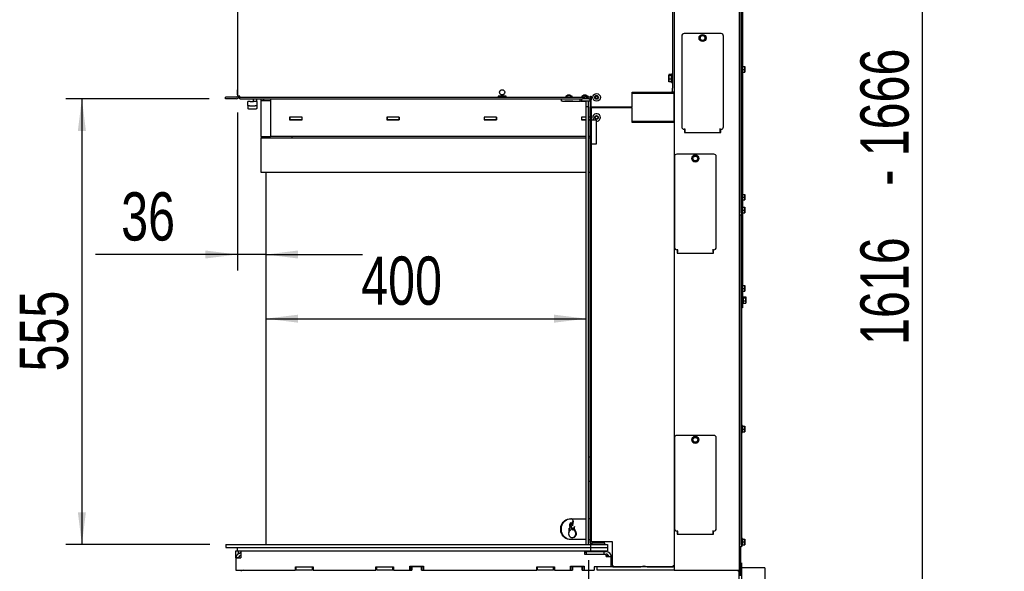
# Model space of a CAD drawing. Header units: millimetres. Extents: x 21 to 204, y 7 to 289.
# Tile 26 of 28: x 120 to 181, y 166 to 200. Entities that reach past the tile are written whole.
import ezdxf

# ---------------------------------------------------------------- set-up
doc = ezdxf.new("R2010")
doc.units = ezdxf.units.MM
doc.layers.add('MATEN', color=7, linetype='Continuous')
doc.styles.add('SLDTEXTSTYLE4', font='TXT', dxfattribs={"width": 0.75})
doc.dimstyles.new('SLDDIMSTYLE0', dxfattribs={"dimtxt": 3, "dimasz": 2, "dimexe": 0, "dimexo": 0.0625, "dimgap": 0.75, "dimtad": 1, "dimdec": 0, "dimlfac": 20, "dimrnd": 1e-09, "dimzin": 12, "dimdsep": 46, "dimtxsty": 'SLDTEXTSTYLE4', "dimsah": 1, "dimcen": 0.09, "dimadec": 0, "dimazin": 3, "dimtfac": 1, "dimtofl": 0, "dimtmove": 0, "dimatfit": 3, "dimfxl": 0, "dimfrac": 2, "dimtolj": 1, "dimtzin": 12, "dimarcsym": 0})
doc.dimstyles.new('SLDDIMSTYLE1', dxfattribs={"dimtxt": 3, "dimasz": 2, "dimexe": 0, "dimexo": 0.0625, "dimgap": 0.75, "dimtad": 1, "dimdec": 0, "dimlfac": 20, "dimrnd": 1e-09, "dimzin": 12, "dimdsep": 46, "dimtxsty": 'SLDTEXTSTYLE4', "dimsah": 1, "dimcen": 0.09, "dimadec": 0, "dimazin": 3, "dimtfac": 1, "dimtmove": 0, "dimatfit": 0, "dimfxl": 0, "dimfrac": 2, "dimtolj": 1, "dimtzin": 12, "dimarcsym": 0})

# ---------------------------------------------------------------- blocks, each defined once
blk = doc.blocks.new('_D_15')
at = {"layer": 'MATEN'}
for p, q in [((155.407, 166.45), (155.407, 138.389)), ((164.921, 166.295), (164.921, 138.389)), ((155.407, 139.389), (164.921, 139.389)), ((164.921, 139.389), (174.438, 139.389))]:
    blk.add_line(p, q, dxfattribs=at)
for points in [[(155.407, 139.389), (157.407, 139.139), (157.407, 139.639)], [(164.921, 139.389), (162.921, 139.639), (162.921, 139.139)]]:
    blk.add_solid(points, dxfattribs=at)
at = {"layer": 'MATEN', "insert": (166.291, 143.257), "char_height": 3, "attachment_point": 1, "style": 'SLDTEXTSTYLE4'}
blk.add_mtext('190', dxfattribs=at)
blk = doc.blocks.new('_D_16')
at = {"layer": 'MATEN'}
for p, q in [((156.808, 230.74), (177.178, 230.74)), ((176.178, 149.965), (176.178, 230.74)), ((165.192, 149.965), (177.178, 149.965))]:
    blk.add_line(p, q, dxfattribs=at)
for points in [[(176.178, 230.74), (175.928, 228.74), (176.428, 228.74)], [(176.178, 149.965), (176.428, 151.965), (175.928, 151.965)]]:
    blk.add_solid(points, dxfattribs=at)
at = {"layer": 'MATEN', "char_height": 3, "attachment_point": 1, "rotation": 90, "style": 'SLDTEXTSTYLE4'}
for s, insert in [('- 1666', (172.31, 189.753)), ('1616', (172.31, 179.851))]:
    blk.add_mtext(s, dxfattribs=dict(at, insert=insert))
blk = doc.blocks.new('_D_18')
at = {"layer": 'MATEN'}
for p, q in [((133.571, 194.32), (133.571, 184.478)), ((133.571, 185.478), (124.756, 185.478)), ((135.348, 185.478), (133.571, 185.478)), ((135.348, 185.478), (141.348, 185.478))]:
    blk.add_line(p, q, dxfattribs=at)
for points in [[(133.571, 185.478), (131.571, 185.728), (131.571, 185.228)], [(135.348, 185.478), (137.348, 185.228), (137.348, 185.728)]]:
    blk.add_solid(points, dxfattribs=at)
at = {"layer": 'MATEN', "insert": (126.344, 189.346), "char_height": 3, "attachment_point": 1, "style": 'SLDTEXTSTYLE4'}
blk.add_mtext('36', dxfattribs=at)
blk = doc.blocks.new('_D_19')
at = {"layer": 'MATEN'}
for p, q in [((131.821, 195.17), (122.9, 195.17)), ((123.9, 195.17), (123.9, 167.44)), ((131.858, 167.44), (122.9, 167.44))]:
    blk.add_line(p, q, dxfattribs=at)
for points in [[(123.9, 195.17), (123.65, 193.17), (124.15, 193.17)], [(123.9, 167.44), (124.15, 169.44), (123.65, 169.44)]]:
    blk.add_solid(points, dxfattribs=at)
at = {"layer": 'MATEN', "insert": (120.033, 178.205), "char_height": 3, "attachment_point": 1, "rotation": 90, "style": 'SLDTEXTSTYLE4'}
blk.add_mtext('555', dxfattribs=at)
blk = doc.blocks.new('_D_21')
at = {"layer": 'MATEN'}
blk.add_line((135.348, 181.484), (155.257, 181.484), dxfattribs=at)
for points in [[(135.348, 181.484), (137.348, 181.234), (137.348, 181.734)], [(155.257, 181.484), (153.257, 181.734), (153.257, 181.234)]]:
    blk.add_solid(points, dxfattribs=at)
at = {"layer": 'MATEN', "insert": (141.27, 185.352), "char_height": 3, "attachment_point": 1, "style": 'SLDTEXTSTYLE4'}
blk.add_mtext('400', dxfattribs=at)

msp = doc.modelspace()

# ---------------------------------------------------------------- linework, layer by layer
at = {"color": 7, "linetype": 'Continuous', "lineweight": 25}
for p, q in [((133.571, 228.345), (133.571, 195.32)), ((160.621, 228.095), (160.621, 195.82)), ((160.721, 228.095), (160.721, 195.82)), ((164.771, 228.17), (164.771, 165.82)), ((164.821, 227.97), (164.821, 188.07)), ((164.921, 227.97), (164.921, 188.07)), ((164.971, 202.562), (164.971, 197.215)), ((161.196, 199.07), (161.196, 193.42)), ((163.646, 199.22), (161.346, 199.22)), ((162.357, 199.052), (162.295, 198.971)), ((162.419, 199.132), (162.357, 199.052)), ((162.519, 199.118), (162.419, 199.132)), ((162.619, 199.105), (162.519, 199.118)), ((162.657, 199.012), (162.619, 199.105)), ((163.796, 193.42), (163.796, 199.07)), ((162.295, 198.971), (162.334, 198.878)), ((162.373, 198.785), (162.473, 198.771)), ((162.473, 198.771), (162.573, 198.758)), ((162.573, 198.758), (162.634, 198.838)), ((162.634, 198.838), (162.696, 198.918)), ((164.971, 197.215), (164.921, 197.215)), ((164.971, 197.215), (164.971, 196.995)), ((164.971, 197.17), (165.126, 197.17)), ((165.126, 197.17), (165.133, 197.082)), ((165.133, 197.082), (165.133, 197.17)), ((160.401, 196.654), (160.398, 196.645)), ((160.398, 196.637), (160.402, 196.653)), ((160.398, 196.645), (160.398, 196.637)), ((160.407, 196.605), (160.398, 196.637)), ((160.398, 196.637), (160.398, 196.493)), ((160.398, 196.493), (160.407, 196.605)), ((160.571, 196.669), (160.407, 196.669)), ((160.571, 196.605), (160.407, 196.605)), ((160.621, 196.707), (160.571, 196.707)), ((160.571, 196.182), (160.571, 196.707)), ((164.821, 197.1), (164.771, 197.1)), ((164.771, 196.89), (164.821, 196.89)), ((164.921, 196.775), (164.971, 196.775)), ((164.971, 196.995), (164.971, 196.775)), ((164.971, 196.995), (165.126, 196.995)), ((164.971, 196.82), (165.126, 196.82)), ((164.971, 196.775), (164.971, 189.265)), ((165.133, 197.082), (165.126, 196.995)), ((165.126, 196.995), (165.133, 196.907)), ((165.133, 196.907), (165.126, 196.82)), ((165.133, 196.907), (165.133, 197.082)), ((165.133, 196.82), (165.133, 196.907)), ((160.407, 196.381), (160.398, 196.493)), ((160.398, 196.493), (160.398, 196.301)), ((160.407, 196.221), (160.398, 196.301)), ((160.398, 196.301), (160.398, 196.245)), ((160.398, 196.245), (160.401, 196.236)), ((160.402, 196.237), (160.407, 196.221)), ((160.571, 196.381), (160.407, 196.381)), ((160.571, 196.221), (160.407, 196.221)), ((160.571, 196.182), (160.621, 196.182)), ((133.546, 195.72), (133.546, 195.42)), ((133.721, 195.32), (133.571, 195.32)), ((133.721, 195.27), (133.721, 195.32)), ((149.783, 195.32), (149.783, 195.27)), ((150.283, 195.32), (149.783, 195.32)), ((150.283, 195.27), (150.283, 195.32)), ((153.983, 195.32), (153.983, 195.27)), ((154.058, 195.32), (153.983, 195.32)), ((154.108, 195.392), (154.058, 195.342)), ((154.058, 195.342), (154.058, 195.27)), ((154.308, 195.342), (154.058, 195.342)), ((154.258, 195.392), (154.108, 195.392)), ((154.308, 195.342), (154.258, 195.392)), ((154.308, 195.27), (154.308, 195.342)), ((154.383, 195.32), (154.308, 195.32)), ((154.383, 195.27), (154.383, 195.32)), ((154.983, 195.32), (154.983, 195.27)), ((155.058, 195.32), (154.983, 195.32)), ((155.108, 195.392), (155.058, 195.342)), ((155.058, 195.342), (155.058, 195.27)), ((155.308, 195.342), (155.058, 195.342)), ((155.258, 195.392), (155.108, 195.392)), ((155.308, 195.342), (155.258, 195.392)), ((155.308, 195.27), (155.308, 195.342)), ((155.383, 195.32), (155.308, 195.32)), ((155.383, 195.27), (155.383, 195.32)), ((155.521, 195.32), (155.521, 195.27)), ((155.521, 195.32), (155.571, 195.32)), ((155.553, 194.595), (155.553, 195.32)), ((155.571, 195.32), (155.571, 195.095)), ((155.86, 195.327), (155.817, 195.252)), ((155.947, 195.327), (155.86, 195.327)), ((155.99, 195.252), (155.947, 195.327)), ((158.121, 195.57), (160.571, 195.57)), ((158.121, 194.645), (158.121, 195.57)), ((158.295, 195.502), (158.121, 195.502)), ((158.352, 195.502), (158.295, 195.502)), ((158.386, 195.502), (158.352, 195.502)), ((158.548, 195.502), (158.386, 195.502)), ((160.623, 195.502), (158.548, 195.502)), ((160.316, 195.57), (160.316, 195.502)), ((160.621, 195.57), (160.571, 195.57)), ((160.621, 195.57), (160.621, 195.82)), ((160.721, 195.57), (160.621, 195.57)), ((160.703, 195.502), (160.623, 195.502)), ((160.703, 195.502), (160.703, 193.752)), ((160.721, 195.502), (160.703, 195.502)), ((160.721, 195.82), (160.721, 195.67)), ((160.721, 195.67), (160.721, 165.82)), ((133.521, 195.27), (132.821, 195.27)), ((132.821, 195.17), (132.821, 195.27)), ((133.521, 195.17), (132.821, 195.17)), ((133.721, 195.17), (133.721, 195.27)), ((133.721, 195.27), (155.146, 195.27)), ((133.721, 195.17), (154.983, 195.17)), ((134.223, 194.98), (134.223, 194.998)), ((134.223, 194.98), (134.223, 194.968)), ((134.223, 194.753), (134.223, 194.968)), ((134.223, 194.753), (134.223, 194.56)), ((134.373, 194.999), (134.573, 194.999)), ((134.623, 194.714), (134.373, 194.714)), ((134.573, 195.154), (134.573, 195.17)), ((134.573, 195.056), (134.573, 195.154)), ((134.573, 194.986), (134.573, 195.056)), ((134.773, 194.986), (134.573, 194.986)), ((134.773, 195.154), (134.773, 195.17)), ((134.773, 195.056), (134.773, 195.154)), ((134.773, 194.986), (134.773, 195.056)), ((134.773, 194.986), (134.773, 194.98)), ((134.773, 194.968), (134.773, 194.98)), ((134.773, 194.968), (134.773, 194.753)), ((134.773, 194.753), (134.773, 194.56)), ((134.823, 195.165), (134.823, 195.17)), ((134.823, 195.165), (134.828, 195.156)), ((134.828, 195.156), (134.829, 195.156)), ((135.023, 195.138), (134.846, 195.138)), ((135.023, 195.17), (135.023, 195.065)), ((135.023, 195.065), (135.023, 192.815)), ((135.023, 195.065), (135.323, 195.065)), ((135.173, 195.17), (135.173, 195.065)), ((135.217, 195.14), (135.173, 195.14)), ((135.236, 195.17), (135.238, 195.167)), ((135.238, 195.17), (135.238, 195.167)), ((135.238, 195.167), (135.244, 195.167)), ((135.323, 195.065), (135.623, 195.065)), ((135.623, 195.065), (135.623, 192.815)), ((135.648, 195.065), (135.623, 195.065)), ((135.648, 194.84), (135.623, 194.84)), ((135.648, 195.015), (135.648, 195.17)), ((135.648, 192.84), (135.648, 195.015)), ((153.733, 195.02), (153.733, 195.17)), ((153.783, 195.02), (153.733, 195.02)), ((153.783, 195.02), (154.883, 195.02)), ((153.946, 195.02), (153.933, 195.007)), ((153.933, 195.007), (153.933, 194.992)), ((154.433, 195.007), (153.933, 195.007)), ((154.433, 194.992), (153.933, 194.992)), ((154.433, 195.007), (154.421, 195.02)), ((154.433, 194.992), (154.433, 195.007)), ((154.883, 195.02), (154.883, 195.17)), ((154.933, 195.02), (154.883, 195.02)), ((154.946, 195.02), (154.933, 195.007)), ((154.983, 195.02), (154.933, 195.02)), ((154.933, 195.007), (154.933, 194.992)), ((155.258, 195.007), (154.933, 195.007)), ((155.258, 194.992), (154.933, 194.992)), ((154.983, 195.02), (154.983, 195.17)), ((154.983, 195.17), (155.033, 195.17)), ((155.033, 195.02), (154.983, 195.02)), ((155.433, 195.17), (155.033, 195.17)), ((155.433, 195.02), (155.033, 195.02)), ((155.146, 195.17), (155.146, 195.27)), ((155.333, 195.27), (155.146, 195.27)), ((155.257, 167.45), (155.257, 194.695)), ((155.257, 194.695), (155.407, 194.695)), ((155.258, 195.195), (155.408, 195.195)), ((155.258, 194.695), (155.258, 195.02)), ((155.521, 195.27), (155.333, 195.27)), ((155.407, 167.45), (155.407, 194.695)), ((155.407, 194.695), (155.408, 194.695)), ((155.408, 195.195), (155.409, 195.195)), ((155.408, 194.695), (155.408, 195.02)), ((155.409, 195.02), (155.409, 194.695)), ((155.433, 195.007), (155.409, 195.007)), ((155.433, 194.992), (155.409, 194.992)), ((155.409, 194.695), (155.421, 194.695)), ((155.433, 195.007), (155.421, 195.02)), ((155.433, 195.17), (155.483, 195.17)), ((155.483, 195.02), (155.433, 195.02)), ((155.433, 194.992), (155.433, 195.007)), ((155.483, 195.17), (155.483, 195.02)), ((155.521, 195.17), (155.483, 195.17)), ((155.521, 195.17), (155.521, 195.27)), ((155.521, 195.215), (155.553, 195.215)), ((155.571, 194.645), (155.571, 195.095)), ((155.817, 195.252), (155.86, 195.177)), ((155.86, 195.177), (155.947, 195.177)), ((155.947, 195.177), (155.99, 195.252)), ((134.623, 194.521), (134.373, 194.521)), ((135.623, 194.59), (135.648, 194.59)), ((155.421, 194.67), (155.421, 172.828)), ((155.521, 194.595), (155.521, 167.62)), ((155.521, 194.595), (155.571, 194.595)), ((158.121, 194.645), (155.571, 194.645)), ((155.571, 194.595), (155.571, 193.845)), ((155.621, 194.595), (155.571, 194.595)), ((158.121, 194.595), (155.621, 194.595)), ((158.121, 193.695), (158.121, 194.595)), ((135.623, 194.015), (135.648, 194.015)), ((135.623, 193.865), (135.648, 193.865)), ((135.623, 193.706), (135.648, 193.711)), ((135.648, 193.703), (135.623, 193.695)), ((137.588, 194.03), (136.808, 194.03)), ((136.808, 194.03), (136.808, 193.85)), ((136.808, 194.015), (136.823, 194.015)), ((136.808, 193.865), (136.823, 193.865)), ((136.808, 193.85), (137.588, 193.85)), ((136.823, 194.03), (136.823, 194.015)), ((136.823, 194.015), (136.823, 193.865)), ((137.573, 194.015), (136.823, 194.015)), ((137.573, 193.865), (136.823, 193.865)), ((137.573, 194.015), (137.573, 193.865)), ((137.573, 194.015), (137.588, 194.015)), ((137.573, 193.865), (137.588, 193.865)), ((137.588, 193.85), (137.588, 194.03)), ((143.638, 194.03), (142.858, 194.03)), ((142.858, 194.03), (142.858, 193.85)), ((142.858, 194.015), (142.873, 194.015)), ((142.858, 193.865), (142.873, 193.865)), ((142.858, 193.85), (143.638, 193.85)), ((142.873, 194.015), (142.873, 193.865)), ((143.623, 194.015), (142.873, 194.015)), ((143.623, 193.865), (142.873, 193.865)), ((143.623, 194.015), (143.623, 193.865)), ((143.623, 194.015), (143.638, 194.015)), ((143.623, 193.865), (143.638, 193.865)), ((143.638, 193.85), (143.638, 194.03)), ((149.688, 194.03), (148.908, 194.03)), ((148.908, 194.03), (148.908, 193.85)), ((148.908, 194.015), (148.923, 194.015)), ((148.908, 193.865), (148.923, 193.865)), ((148.908, 193.85), (149.688, 193.85)), ((148.923, 194.015), (148.923, 193.865)), ((149.673, 194.015), (148.923, 194.015)), ((149.673, 193.865), (148.923, 193.865)), ((149.673, 194.015), (149.673, 193.865)), ((149.673, 194.015), (149.688, 194.015)), ((149.673, 193.865), (149.688, 193.865)), ((149.688, 193.85), (149.688, 194.03)), ((155.257, 194.03), (154.958, 194.03)), ((154.958, 194.03), (154.958, 193.85)), ((154.958, 194.015), (154.973, 194.015)), ((154.958, 193.865), (154.973, 193.865)), ((154.958, 193.85), (155.257, 193.85)), ((154.973, 194.015), (154.973, 193.865)), ((155.257, 194.015), (154.973, 194.015)), ((155.257, 193.865), (154.973, 193.865)), ((155.521, 194.03), (155.421, 194.03)), ((155.521, 194.015), (155.421, 194.015)), ((155.521, 193.865), (155.421, 193.865)), ((155.421, 193.85), (155.521, 193.85)), ((155.871, 193.845), (155.571, 193.845)), ((155.571, 193.845), (155.571, 193.795)), ((155.571, 193.795), (155.571, 192.395)), ((155.86, 194.077), (155.817, 194.002)), ((155.817, 194.002), (155.86, 193.927)), ((155.947, 194.077), (155.86, 194.077)), ((155.86, 193.927), (155.947, 193.927)), ((155.871, 193.845), (155.871, 193.795)), ((155.871, 193.795), (155.871, 192.395)), ((155.99, 194.002), (155.947, 194.077)), ((155.947, 193.927), (155.99, 194.002)), ((158.295, 193.752), (158.121, 193.752)), ((160.671, 193.695), (158.121, 193.695)), ((158.352, 193.752), (158.295, 193.752)), ((158.386, 193.752), (158.352, 193.752)), ((158.548, 193.752), (158.386, 193.752)), ((160.623, 193.752), (158.548, 193.752)), ((159.991, 193.752), (159.991, 193.695)), ((160.703, 193.752), (160.623, 193.752)), ((160.721, 193.695), (160.671, 193.695)), ((160.721, 193.752), (160.703, 193.752)), ((135.623, 193.085), (135.648, 193.085)), ((161.346, 193.27), (161.396, 193.27)), ((161.371, 193.27), (161.371, 193.07)), ((161.371, 193.07), (163.621, 193.07)), ((161.396, 193.27), (161.396, 193.31)), ((161.396, 193.27), (161.396, 193.21)), ((161.396, 193.21), (161.396, 193.118)), ((161.396, 193.07), (161.396, 193.118)), ((163.596, 193.27), (163.596, 193.31)), ((163.596, 193.27), (163.646, 193.27)), ((163.596, 193.21), (163.596, 193.27)), ((163.596, 193.118), (163.596, 193.21)), ((163.596, 193.118), (163.596, 193.07)), ((163.621, 193.07), (163.621, 193.27)), ((164.792, 193.37), (164.771, 193.37)), ((164.821, 193.37), (164.792, 193.37)), ((135.023, 192.815), (135.323, 192.815)), ((135.023, 192.74), (135.023, 190.59)), ((135.023, 192.74), (135.298, 192.74)), ((135.298, 192.74), (155.257, 192.74)), ((135.323, 192.815), (135.623, 192.815)), ((135.373, 192.815), (135.373, 192.74)), ((135.523, 192.815), (135.523, 192.74)), ((135.648, 192.84), (155.257, 192.84)), ((136.948, 192.84), (136.948, 192.8)), ((136.948, 192.8), (136.948, 192.74)), ((155.421, 192.84), (155.521, 192.84)), ((155.421, 192.74), (155.521, 192.74)), ((155.571, 192.395), (155.571, 192.345)), ((155.871, 192.345), (155.571, 192.345)), ((155.571, 192.345), (155.571, 167.62)), ((155.871, 192.395), (155.871, 192.345)), ((164.792, 192.246), (164.771, 192.246)), ((164.821, 192.246), (164.792, 192.246)), ((163.196, 191.72), (160.896, 191.72)), ((160.746, 191.57), (160.746, 185.92)), ((161.907, 191.552), (161.845, 191.471)), ((161.845, 191.471), (161.884, 191.378)), ((161.969, 191.632), (161.907, 191.552)), ((161.923, 191.285), (162.023, 191.271)), ((162.069, 191.618), (161.969, 191.632)), ((162.023, 191.271), (162.123, 191.258)), ((162.169, 191.605), (162.069, 191.618)), ((162.123, 191.258), (162.184, 191.338)), ((162.207, 191.512), (162.169, 191.605)), ((162.184, 191.338), (162.246, 191.418)), ((163.346, 185.92), (163.346, 191.57)), ((135.023, 190.59), (135.298, 190.59)), ((135.298, 190.59), (155.257, 190.59)), ((135.348, 190.59), (135.348, 167.44)), ((155.421, 190.59), (155.521, 190.59)), ((164.792, 189.37), (164.821, 189.335)), ((164.971, 189.265), (164.921, 189.265)), ((164.971, 189.265), (164.971, 189.045)), ((164.971, 189.22), (165.126, 189.22)), ((165.126, 189.22), (165.133, 189.132)), ((165.133, 189.132), (165.133, 189.22)), ((164.821, 189.013), (164.792, 188.978)), ((164.921, 188.825), (164.971, 188.825)), ((164.971, 189.045), (164.971, 188.825)), ((164.971, 189.045), (165.126, 189.045)), ((164.971, 188.87), (165.126, 188.87)), ((164.971, 188.825), (164.971, 188.465)), ((165.133, 189.132), (165.126, 189.045)), ((165.126, 189.045), (165.133, 188.957)), ((165.133, 188.957), (165.126, 188.87)), ((165.133, 188.957), (165.133, 189.132)), ((165.133, 188.87), (165.133, 188.957)), ((164.821, 188.35), (164.771, 188.35)), ((164.771, 188.14), (164.821, 188.14)), ((164.821, 187.92), (164.821, 188.07)), ((164.971, 188.465), (164.921, 188.465)), ((164.921, 188.07), (164.921, 187.92)), ((164.921, 188.025), (164.971, 188.025)), ((164.971, 188.465), (164.971, 188.245)), ((164.971, 188.42), (165.126, 188.42)), ((164.971, 188.245), (164.971, 188.025)), ((164.971, 188.245), (165.126, 188.245)), ((164.971, 188.07), (165.126, 188.07)), ((164.971, 188.025), (164.971, 183.59)), ((165.126, 188.42), (165.133, 188.332)), ((165.133, 188.332), (165.126, 188.245)), ((165.126, 188.245), (165.133, 188.157)), ((165.133, 188.157), (165.126, 188.07)), ((165.133, 188.332), (165.133, 188.42)), ((165.133, 188.157), (165.133, 188.332)), ((165.133, 188.07), (165.133, 188.157)), ((164.921, 187.92), (164.821, 187.92)), ((164.821, 187.92), (164.821, 167.445)), ((164.921, 187.92), (164.921, 167.445)), ((160.896, 185.77), (160.946, 185.77)), ((160.921, 185.77), (160.921, 185.57)), ((160.921, 185.57), (163.171, 185.57)), ((160.946, 185.77), (160.946, 185.81)), ((160.946, 185.77), (160.946, 185.71)), ((160.946, 185.71), (160.946, 185.618)), ((160.946, 185.57), (160.946, 185.618)), ((163.146, 185.77), (163.146, 185.81)), ((163.146, 185.77), (163.196, 185.77)), ((163.146, 185.71), (163.146, 185.77)), ((163.146, 185.618), (163.146, 185.71)), ((163.146, 185.618), (163.146, 185.57)), ((163.171, 185.57), (163.171, 185.77)), ((164.821, 183.475), (164.771, 183.475)), ((164.771, 183.265), (164.821, 183.265)), ((164.971, 183.59), (164.921, 183.59)), ((164.921, 183.15), (164.971, 183.15)), ((164.971, 183.59), (164.971, 183.37)), ((164.971, 183.545), (165.126, 183.545)), ((164.971, 183.37), (164.971, 183.15)), ((164.971, 183.37), (165.126, 183.37)), ((164.971, 183.195), (165.126, 183.195)), ((164.971, 183.15), (164.971, 182.412)), ((165.126, 183.545), (165.133, 183.457)), ((165.133, 183.457), (165.126, 183.37)), ((165.126, 183.37), (165.133, 183.282)), ((165.133, 183.282), (165.126, 183.195)), ((165.133, 183.457), (165.133, 183.545)), ((165.133, 183.282), (165.133, 183.457)), ((165.133, 183.195), (165.133, 183.282)), ((165.021, 182.865), (164.971, 182.865)), ((165.021, 182.865), (165.021, 182.431)), ((165.021, 182.842), (165.176, 182.842)), ((165.021, 182.783), (165.176, 182.783)), ((165.021, 182.586), (165.176, 182.586)), ((165.176, 182.842), (165.183, 182.812)), ((165.183, 182.812), (165.176, 182.783)), ((165.183, 182.684), (165.176, 182.586)), ((165.176, 182.586), (165.183, 182.517)), ((165.183, 182.517), (165.176, 182.448)), ((165.176, 182.448), (165.183, 182.478)), ((165.183, 182.684), (165.183, 182.812)), ((165.183, 182.517), (165.183, 182.684)), ((165.183, 182.517), (165.183, 182.47)), ((164.971, 182.162), (164.921, 182.162)), ((164.971, 182.425), (165.021, 182.425)), ((164.971, 182.412), (164.971, 182.162)), ((165.021, 182.448), (165.176, 182.448)), ((165.021, 182.431), (165.021, 182.425)), ((164.821, 174.725), (164.771, 174.725)), ((164.771, 174.515), (164.821, 174.515)), ((164.971, 174.84), (164.921, 174.84)), ((164.971, 174.84), (164.971, 174.62)), ((164.971, 174.795), (165.126, 174.795)), ((164.971, 174.62), (164.971, 174.4)), ((164.971, 174.62), (165.126, 174.62)), ((165.126, 174.795), (165.133, 174.707)), ((165.133, 174.707), (165.126, 174.62)), ((165.126, 174.62), (165.133, 174.532)), ((165.133, 174.532), (165.126, 174.445)), ((165.133, 174.707), (165.133, 174.795)), ((165.133, 174.532), (165.133, 174.707)), ((165.133, 174.445), (165.133, 174.532)), ((160.746, 174.07), (160.746, 168.42)), ((163.196, 174.22), (160.896, 174.22)), ((161.907, 174.052), (161.845, 173.971)), ((161.845, 173.971), (161.884, 173.878)), ((161.969, 174.132), (161.907, 174.052)), ((162.069, 174.118), (161.969, 174.132)), ((162.169, 174.105), (162.069, 174.118)), ((162.207, 174.012), (162.169, 174.105)), ((162.184, 173.838), (162.246, 173.918)), ((163.346, 168.42), (163.346, 174.07)), ((164.921, 174.4), (164.971, 174.4)), ((164.971, 174.445), (165.126, 174.445)), ((161.923, 173.785), (162.023, 173.771)), ((162.023, 173.771), (162.123, 173.758)), ((162.123, 173.758), (162.184, 173.838)), ((155.421, 172.82), (155.421, 171.42)), ((155.521, 172.87), (155.471, 172.87)), ((155.421, 171.412), (155.421, 167.545)), ((155.471, 171.37), (155.521, 171.37)), ((154.336, 169.04), (154.295, 169.04)), ((154.336, 169.04), (155.257, 169.04)), ((155.521, 169.04), (155.421, 169.04)), ((154.201, 168.288), (154.242, 168.288)), ((154.374, 168.358), (154.415, 168.358)), ((154.424, 168.351), (154.466, 168.351)), ((160.896, 168.27), (160.946, 168.27)), ((160.921, 168.27), (160.921, 168.07)), ((160.921, 168.07), (163.171, 168.07)), ((160.946, 168.27), (160.946, 168.31)), ((160.946, 168.27), (160.946, 168.21)), ((160.946, 168.21), (160.946, 168.118)), ((160.946, 168.07), (160.946, 168.118)), ((163.146, 168.27), (163.146, 168.31)), ((163.146, 168.27), (163.196, 168.27)), ((163.146, 168.21), (163.146, 168.27)), ((163.146, 168.118), (163.146, 168.21)), ((163.146, 168.118), (163.146, 168.07)), ((163.171, 168.07), (163.171, 168.27)), ((164.971, 167.815), (164.921, 167.815)), ((164.971, 167.815), (164.971, 167.595)), ((164.971, 167.77), (165.126, 167.77)), ((165.126, 167.77), (165.133, 167.682)), ((165.133, 167.682), (165.133, 167.77)), ((132.858, 167.44), (132.858, 167.24)), ((132.858, 167.44), (133.058, 167.44)), ((132.858, 167.24), (133.058, 167.24)), ((133.058, 167.44), (155.521, 167.44)), ((133.058, 167.24), (155.521, 167.24)), ((133.558, 167.24), (133.558, 167.04)), ((154.336, 167.74), (154.295, 167.74)), ((155.257, 167.74), (154.336, 167.74)), ((155.257, 167.445), (155.407, 167.445)), ((155.258, 167.44), (155.258, 167.445)), ((155.408, 167.445), (155.407, 167.445)), ((155.408, 167.44), (155.408, 167.445)), ((155.409, 167.445), (155.409, 167.445)), ((155.409, 167.445), (155.409, 167.44)), ((155.41, 167.545), (155.41, 167.47)), ((155.421, 167.545), (155.41, 167.545)), ((155.421, 167.74), (155.521, 167.74)), ((155.571, 167.62), (155.521, 167.62)), ((155.521, 167.44), (155.521, 167.24)), ((155.521, 167.44), (156.576, 167.44)), ((155.521, 167.24), (155.521, 167.04)), ((155.521, 167.24), (156.576, 167.24)), ((155.548, 167.44), (155.548, 167.62)), ((155.571, 167.62), (155.621, 167.62)), ((155.608, 167.52), (155.608, 167.44)), ((156.408, 167.52), (155.608, 167.52)), ((155.621, 167.62), (156.871, 167.62)), ((155.758, 167.565), (155.758, 167.55)), ((155.758, 167.565), (156.258, 167.565)), ((155.758, 167.55), (155.788, 167.52)), ((155.758, 167.55), (156.258, 167.55)), ((156.228, 167.52), (156.258, 167.55)), ((156.258, 167.55), (156.258, 167.565)), ((156.408, 167.44), (156.408, 167.52)), ((156.576, 167.44), (156.576, 167.24)), ((156.576, 167.24), (156.576, 167.04)), ((156.871, 167.62), (156.871, 166.12)), ((164.821, 167.295), (164.821, 167.445)), ((164.921, 167.295), (164.821, 167.295)), ((164.871, 165.996), (164.871, 167.295)), ((164.921, 167.445), (164.921, 167.295)), ((164.921, 167.375), (164.971, 167.375)), ((164.971, 167.595), (164.971, 167.375)), ((164.971, 167.595), (165.126, 167.595)), ((164.971, 167.42), (165.126, 167.42)), ((165.133, 167.682), (165.126, 167.595)), ((165.126, 167.595), (165.133, 167.507)), ((165.133, 167.507), (165.126, 167.42)), ((165.133, 167.507), (165.133, 167.682)), ((165.133, 167.42), (165.133, 167.507)), ((133.483, 167.04), (133.558, 167.04)), ((133.483, 166.603), (133.483, 167.04)), ((133.484, 166.631), (133.483, 166.603)), ((133.483, 166.603), (133.483, 165.84)), ((133.483, 166.603), (133.783, 166.603)), ((133.484, 166.631), (133.633, 166.631)), ((133.558, 167.04), (155.521, 167.04)), ((133.633, 166.863), (133.633, 167.04)), ((133.633, 166.863), (133.783, 166.95)), ((133.708, 166.733), (133.783, 166.777)), ((133.783, 167.04), (133.783, 166.603)), ((155.158, 167.04), (155.158, 166.835)), ((155.158, 166.99), (155.258, 166.99)), ((155.234, 166.975), (155.158, 166.979)), ((155.158, 166.835), (156.508, 166.835)), ((155.258, 166.957), (155.234, 166.975)), ((155.258, 166.99), (155.258, 166.84)), ((155.258, 166.99), (156.358, 166.99)), ((155.258, 166.84), (156.358, 166.84)), ((155.272, 166.84), (155.263, 166.835)), ((155.27, 166.835), (155.275, 166.84)), ((155.335, 166.835), (155.335, 166.84)), ((155.483, 166.835), (155.483, 166.837)), ((155.521, 167.04), (156.576, 167.04)), ((155.532, 167.04), (155.532, 166.99)), ((155.532, 166.84), (155.532, 166.835)), ((155.548, 166.99), (155.548, 167.04)), ((155.548, 166.835), (155.548, 166.84)), ((155.791, 166.84), (155.791, 166.835)), ((155.883, 167.04), (155.883, 166.99)), ((156.133, 166.99), (156.133, 167.04)), ((156.226, 166.835), (156.226, 166.84)), ((156.358, 166.99), (156.358, 166.84)), ((156.358, 166.99), (156.508, 166.99)), ((156.358, 166.84), (156.508, 166.84)), ((156.508, 166.69), (156.508, 166.835)), ((156.65, 166.74), (156.508, 166.74)), ((156.647, 166.715), (156.508, 166.715)), ((156.508, 166.69), (156.808, 166.69)), ((156.598, 166.74), (156.598, 166.715)), ((156.656, 166.715), (156.647, 166.715)), ((156.647, 166.69), (156.647, 166.715)), ((156.871, 166.74), (156.804, 166.74)), ((156.871, 166.715), (156.807, 166.715)), ((156.808, 166.69), (156.871, 166.69)), ((156.808, 166.04), (156.808, 166.69)), ((156.808, 166.59), (156.871, 166.59)), ((137.183, 165.84), (137.183, 166.04)), ((137.183, 166.04), (138.283, 166.04)), ((137.233, 165.84), (137.233, 166.04)), ((138.233, 165.84), (138.233, 166.04)), ((138.283, 166.04), (138.283, 165.84)), ((142.183, 166.04), (143.283, 166.04)), ((142.183, 165.84), (142.183, 166.04)), ((142.233, 165.84), (142.233, 166.04)), ((143.233, 165.84), (143.233, 166.04)), ((143.283, 166.04), (143.283, 165.84)), ((144.283, 165.84), (144.283, 166.09)), ((144.283, 166.09), (145.133, 166.09)), ((144.383, 166.04), (144.283, 166.04)), ((144.383, 165.843), (144.383, 166.04)), ((144.408, 166.04), (144.383, 166.04)), ((144.408, 166.04), (144.408, 165.84)), ((145.008, 166.04), (144.408, 166.04)), ((145.008, 165.84), (145.008, 166.04)), ((145.033, 166.04), (145.008, 166.04)), ((145.033, 166.04), (145.033, 165.843)), ((145.133, 166.04), (145.033, 166.04)), ((145.133, 166.09), (145.133, 165.84)), ((152.183, 166.04), (153.283, 166.04)), ((152.183, 165.84), (152.183, 166.04)), ((152.233, 165.84), (152.233, 166.04)), ((153.233, 165.84), (153.233, 166.04)), ((153.283, 166.04), (153.283, 165.84)), ((154.283, 165.84), (154.283, 166.09)), ((154.283, 166.09), (155.133, 166.09)), ((154.383, 166.04), (154.283, 166.04)), ((154.383, 165.843), (154.383, 166.04)), ((154.408, 166.04), (154.383, 166.04)), ((154.408, 166.04), (154.408, 165.84)), ((155.008, 166.04), (154.408, 166.04)), ((154.783, 166.09), (154.783, 166.04)), ((155.008, 165.84), (155.008, 166.04)), ((155.033, 166.04), (155.008, 166.04)), ((155.033, 166.04), (155.033, 165.843)), ((155.133, 166.04), (155.033, 166.04)), ((155.133, 166.09), (155.133, 165.84)), ((156.508, 166.04), (155.758, 166.04)), ((155.758, 166.04), (155.758, 165.84)), ((155.933, 165.84), (155.933, 166.04)), ((156.752, 166.04), (156.508, 166.04)), ((160.721, 166.04), (156.752, 166.04)), ((156.808, 166.34), (156.871, 166.34)), ((156.871, 166.12), (156.921, 166.12)), ((156.921, 166.145), (156.921, 166.12)), ((156.921, 166.045), (156.921, 166.12)), ((156.921, 166.045), (158.665, 166.045)), ((157.533, 166.045), (157.533, 166.04)), ((157.783, 166.04), (157.783, 166.045)), ((158.638, 166.045), (158.638, 166.04)), ((159.052, 166.045), (160.671, 166.045)), ((159.078, 166.04), (159.078, 166.045)), ((159.533, 166.04), (159.534, 166.045)), ((159.658, 166.04), (159.658, 166.045)), ((159.783, 166.045), (159.783, 166.04)), ((160.033, 166.04), (160.033, 166.045)), ((160.503, 166.04), (160.503, 166.045)), ((160.671, 166.145), (160.671, 166.12)), ((160.671, 166.12), (160.721, 166.12)), ((160.671, 166.12), (160.671, 166.045)), ((164.792, 165.996), (164.771, 165.996)), ((164.871, 165.996), (164.792, 165.996)), ((164.858, 165.495), (164.858, 165.996)), ((166.358, 165.99), (164.858, 165.99)), ((166.358, 165.99), (166.358, 159.633)), ((133.483, 165.84), (133.783, 165.84)), ((133.783, 165.84), (137.183, 165.84)), ((138.233, 165.84), (137.233, 165.84)), ((138.283, 165.84), (142.183, 165.84)), ((143.233, 165.84), (142.233, 165.84)), ((143.283, 165.84), (144.283, 165.84)), ((144.283, 165.84), (144.408, 165.84)), ((144.408, 165.845), (144.383, 165.845)), ((145.033, 165.845), (145.008, 165.845)), ((145.008, 165.84), (145.133, 165.84)), ((145.133, 165.84), (152.183, 165.84)), ((145.458, 165.812), (145.458, 165.84)), ((153.233, 165.84), (152.233, 165.84)), ((153.283, 165.84), (154.283, 165.84)), ((154.283, 165.84), (154.408, 165.84)), ((154.408, 165.845), (154.383, 165.845)), ((155.033, 165.845), (155.008, 165.845)), ((155.008, 165.84), (155.133, 165.84)), ((155.133, 165.84), (155.758, 165.84)), ((155.458, 165.812), (155.458, 165.84)), ((160.721, 165.84), (155.933, 165.84)), ((160.821, 165.82), (160.721, 165.82)), ((164.671, 165.82), (160.821, 165.82)), ((164.658, 165.82), (164.658, 165.812)), ((164.671, 165.82), (164.671, 165.805)), ((164.771, 165.82), (164.671, 165.82)), ((164.721, 165.766), (164.721, 165.82)), ((164.771, 165.02), (164.771, 165.82))]:
    msp.add_line(p, q, dxfattribs=at)
at = {"color": 7, "linetype": 'Continuous', "lineweight": 25, "flags": 128}
for points in [[(134.373, 194.714), (134.344, 194.715), (134.316, 194.717), (134.29, 194.721), (134.267, 194.726), (134.248, 194.732), (134.235, 194.738), (134.226, 194.746), (134.223, 194.753)], [(134.773, 194.753), (134.77, 194.746), (134.762, 194.738), (134.748, 194.732), (134.729, 194.726), (134.707, 194.721), (134.681, 194.717), (134.652, 194.715), (134.623, 194.714)], [(134.373, 194.521), (134.344, 194.522), (134.316, 194.524), (134.29, 194.528), (134.267, 194.533), (134.248, 194.539), (134.235, 194.545), (134.226, 194.553), (134.223, 194.56)], [(134.773, 194.56), (134.77, 194.553), (134.762, 194.545), (134.748, 194.539), (134.729, 194.533), (134.707, 194.528), (134.681, 194.524), (134.652, 194.522), (134.623, 194.521)], [(154.295, 167.74), (154.192, 167.749), (154.092, 167.775), (153.997, 167.818), (153.911, 167.877), (153.835, 167.95), (153.772, 168.034), (153.723, 168.129), (153.689, 168.23), (153.672, 168.336), (153.672, 168.444), (153.689, 168.55), (153.723, 168.651), (153.772, 168.745), (153.835, 168.83), (153.911, 168.903), (153.997, 168.962), (154.092, 169.005), (154.192, 169.031), (154.295, 169.04)], [(154.336, 167.74), (154.233, 167.749), (154.133, 167.775), (154.039, 167.818), (153.952, 167.877), (153.876, 167.95), (153.813, 168.034), (153.764, 168.129), (153.73, 168.23), (153.713, 168.336), (153.713, 168.444), (153.73, 168.55), (153.764, 168.651), (153.813, 168.745), (153.876, 168.83), (153.952, 168.903), (154.039, 168.962), (154.133, 169.005), (154.233, 169.031), (154.336, 169.04)], [(154.194, 168.318), (154.197, 168.306), (154.201, 168.288)], [(156.796, 167.62), (156.848, 167.615), (156.871, 167.616)], [(155.258, 166.852), (155.248, 166.845), (155.227, 166.835)]]:
    msp.add_lwpolyline(points, dxfattribs=at)
at = {"color": 7, "linetype": 'Continuous', "lineweight": 25}
for centre, radius in [((162.496, 198.945), 0.22), ((162.496, 198.945), 0.15), ((150.033, 195.57), 0.162), ((155.903, 195.252), 0.238), ((155.903, 195.252), 0.117), ((155.903, 194.002), 0.117), ((162.046, 191.445), 0.22), ((162.046, 191.445), 0.15), ((162.046, 173.945), 0.22), ((162.046, 173.945), 0.15)]:
    msp.add_circle(centre, radius, dxfattribs=at)
for centre, radius, start, end in [((161.346, 199.07), 0.15, 90, 180), ((162.496, 198.945), 0.175, 142.44828, 202.44828), ((162.496, 198.945), 0.175, 82.44828, 142.44828), ((162.496, 198.945), 0.175, 22.44828, 82.44828), ((162.496, 198.945), 0.175, 322.44828, 22.44828), ((163.646, 199.07), 0.15, 0, 90), ((162.496, 198.945), 0.175, 202.44828, 262.44828), ((162.496, 198.945), 0.175, 262.44828, 322.44828), ((133.521, 195.32), 0.05, 270, 0), ((133.521, 195.32), 0.15, 270, 0), ((133.558, 195.72), 0.0125, 0, 180), ((133.558, 195.42), 0.0125, 180, 360), ((134.336, 183.43), 11.569, 89.81428, 90.55716), ((135.373, 195.015), 0.2, 130.31491, 165.52249), ((156.151, 195.176), 0.894, 178.79762, 180.40074), ((156.301, 195.176), 0.894, 178.79762, 180.40074), ((154.515, 195.176), 0.894, 359.59926, 1.20238), ((154.528, 194.676), 0.894, 359.59926, 1.20238), ((155.903, 194.002), 0.237, 262.13485, 221.54116), ((161.346, 193.42), 0.15, 180, 270), ((163.646, 193.42), 0.15, 270, 0), ((160.896, 191.57), 0.15, 90, 180), ((163.196, 191.57), 0.15, 360, 90), ((162.046, 191.445), 0.175, 142.44828, 202.44828), ((162.046, 191.445), 0.175, 202.44828, 262.44828), ((162.046, 191.445), 0.175, 82.44828, 142.44828), ((162.046, 191.445), 0.175, 262.44828, 322.44828), ((162.046, 191.445), 0.175, 22.44828, 82.44828), ((162.046, 191.445), 0.175, 322.44828, 22.44828), ((164.783, 189.361), 0.0125, 43.60282, 180), ((164.783, 188.986), 0.0125, 180, 316.39718), ((160.896, 185.92), 0.15, 180, 270), ((163.196, 185.92), 0.15, 270, 0), ((160.896, 174.07), 0.15, 90, 180), ((162.046, 173.945), 0.175, 142.44828, 202.44828), ((162.046, 173.945), 0.175, 202.44828, 262.44828), ((162.046, 173.945), 0.175, 82.44828, 142.44828), ((162.046, 173.945), 0.175, 22.44828, 82.44828), ((162.046, 173.945), 0.175, 322.44828, 22.44828), ((163.196, 174.07), 0.15, 360, 90), ((162.046, 173.945), 0.175, 262.44828, 322.44828), ((155.471, 172.82), 0.05, 90, 180), ((155.471, 171.42), 0.05, 180, 270), ((153.965, 168.238), 0.282, 10.18551, 40.86417), ((153.714, 168.299), 0.48, 345.07787, 14.92213), ((154.464, 168.596), 0.246, 119.97728, 205.31154), ((153.808, 168.289), 0.479, 3.98382, 24.93937), ((154.458, 168.677), 0.206, 164.17832, 212.96707), ((153.737, 168.207), 0.655, 13.38144, 33.09828), ((154.499, 168.676), 0.206, 139.97453, 213.02656), ((153.778, 168.207), 0.655, 13.38144, 33.09828), ((154.49, 168.688), 0.117, 145.2949, 226.77891), ((154.522, 168.626), 0.155, 148.38924, 162.67219), ((154.175, 168.839), 0.252, 328.45797, 355.80205), ((154.177, 168.904), 0.263, 325.41511, 14.9862), ((154.565, 168.625), 0.157, 148.50276, 188.01291), ((154.215, 168.84), 0.253, 328.51004, 31.56701), ((154.138, 168.435), 0.338, 345.58472, 0.31405), ((154.624, 168.439), 0.148, 129.20679, 180.588), ((154.71, 168.474), 0.234, 185.24088, 219.02582), ((154.753, 168.475), 0.236, 160.62621, 218.87916), ((160.896, 168.42), 0.15, 180, 270), ((163.196, 168.42), 0.15, 270, 0), ((154.409, 168.103), 0.242, 162.72591, 6.978), ((154.414, 168.118), 0.242, 122.04253, 135.2762), ((154.368, 168.127), 0.232, 75.92544, 88.6259), ((154.362, 168.105), 0.247, 276.30443, 6.46079), ((154.409, 168.127), 0.232, 75.92544, 88.6259), ((154.248, 168.099), 0.361, 5.278, 39.02521), ((154.289, 168.099), 0.361, 5.278, 39.02521), ((155.436, 167.449), 0.179, 179.59926, 181.20238), ((155.586, 167.449), 0.179, 179.59926, 181.20238), ((154.516, 167.464), 0.894, 358.79762, 0.40074), ((133.783, 166.603), 0.3, 120, 174.76736), ((133.783, 166.603), 0.15, 120, 180), ((155.145, 166.72), 0.26, 64.33543, 87.19845), ((155.148, 166.766), 0.202, 56.90173, 87.09701), ((155.148, 166.744), 0.202, 56.90173, 87.09701), ((156.508, 166.69), 0.3, 0, 90), ((156.508, 166.69), 0.15, 0, 90), ((133.975, 165.561), 0.284, 100.76008, 133.60282), ((164.525, 165.561), 0.284, 46.39718, 65.7955)]:
    msp.add_arc(centre, radius, start, end, dxfattribs=at)
for points, knots in [([(162.696, 198.918), (162.693, 198.926), (162.68, 198.957), (162.667, 198.988), (162.657, 199.012)], [0, 0, 0, 0, 0.249165, 1, 1, 1, 1]), ([(162.334, 198.878), (162.344, 198.855), (162.357, 198.823), (162.369, 198.792), (162.373, 198.785)], [0, 0, 0, 0, 0.750835, 1, 1, 1, 1]), ([(160.398, 196.301), (160.399, 196.321), (160.4, 196.348), (160.405, 196.374), (160.407, 196.381)], [0, 0, 0, 0, 0.752191, 1, 1, 1, 1]), ([(134.823, 195.172), (134.823, 195.171), (134.824, 195.16), (134.835, 195.149), (134.846, 195.138)], [0, 0, 0, 0, 0.0702006, 1, 1, 1, 1]), ([(135.623, 193.86), (135.624, 193.861), (135.632, 193.863), (135.641, 193.863), (135.648, 193.863)], [0, 0, 0, 0, 0.126425, 1, 1, 1, 1]), ([(161.884, 191.378), (161.894, 191.355), (161.907, 191.323), (161.919, 191.292), (161.923, 191.285)], [0, 0, 0, 0, 0.750835, 1, 1, 1, 1]), ([(162.246, 191.418), (162.243, 191.426), (162.23, 191.457), (162.217, 191.488), (162.207, 191.512)], [0, 0, 0, 0, 0.249165, 1, 1, 1, 1]), ([(165.176, 182.783), (165.177, 182.775), (165.181, 182.742), (165.182, 182.709), (165.183, 182.684)], [0, 0, 0, 0, 0.249165, 1, 1, 1, 1]), ([(161.884, 173.878), (161.894, 173.855), (161.907, 173.823), (161.919, 173.792), (161.923, 173.785)], [0, 0, 0, 0, 0.750835, 1, 1, 1, 1]), ([(162.246, 173.918), (162.243, 173.926), (162.23, 173.957), (162.217, 173.988), (162.207, 174.012)], [0, 0, 0, 0, 0.249165, 1, 1, 1, 1]), ([(159.052, 166.045), (159.033, 166.047), (158.989, 166.052), (158.914, 166.077), (158.827, 166.081), (158.75, 166.061), (158.695, 166.046), (158.669, 166.045), (158.665, 166.045)], [0, 0, 0, 0, 0.16298, 0.396227, 0.557899, 0.755717, 0.961486, 1, 1, 1, 1])]:
    msp.add_open_spline(points, degree=3, knots=knots, dxfattribs=at)

# ---------------------------------------------------------------- dimensions: what is measured, and where the dimension line sits
at = {"layer": 'MATEN'}
dim = msp.add_linear_dim(base=(176.17760129, 230.739942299), p1=(164.192199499, 149.964942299), p2=(155.80821675, 230.739942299), angle=90, text='<> - 1666', dimstyle='SLDDIMSTYLE0', dxfattribs=at)
dim.commit()
dim.dimension.update_dxf_attribs({"geometry": '_D_16', "text_midpoint": (176.17760129, 190.42927098), "dimtype": 160})
for base, p1, p2, dimstyle, picture, middle in [((133.571, 185.478), (135.348, 191.69), (133.571, 195.32), 'SLDDIMSTYLE1', '_D_18', (128.515, 185.478)), ((155.257, 181.484), (135.348, 191.69), (155.257, 194.695), 'SLDDIMSTYLE0', '_D_21', (144.595, 181.484)), ((164.921, 139.389), (155.407, 167.45), (164.921, 167.295), 'SLDDIMSTYLE0', '_D_15', (169.57, 139.389))]:
    dim = msp.add_linear_dim(base=base, p1=p1, p2=p2, dimstyle=dimstyle, dxfattribs=at)
    dim.commit()
    dim.dimension.update_dxf_attribs({"geometry": picture, "text_midpoint": middle, "dimtype": 160})
dim = msp.add_linear_dim(base=(123.9, 167.44), p1=(132.821, 195.17), p2=(132.858, 167.44), angle=90, dimstyle='SLDDIMSTYLE0', dxfattribs=at)
dim.commit()
dim.dimension.update_dxf_attribs({"geometry": '_D_19', "text_midpoint": (123.9, 181.484), "dimtype": 160})

doc.saveas('drawing.dxf')
